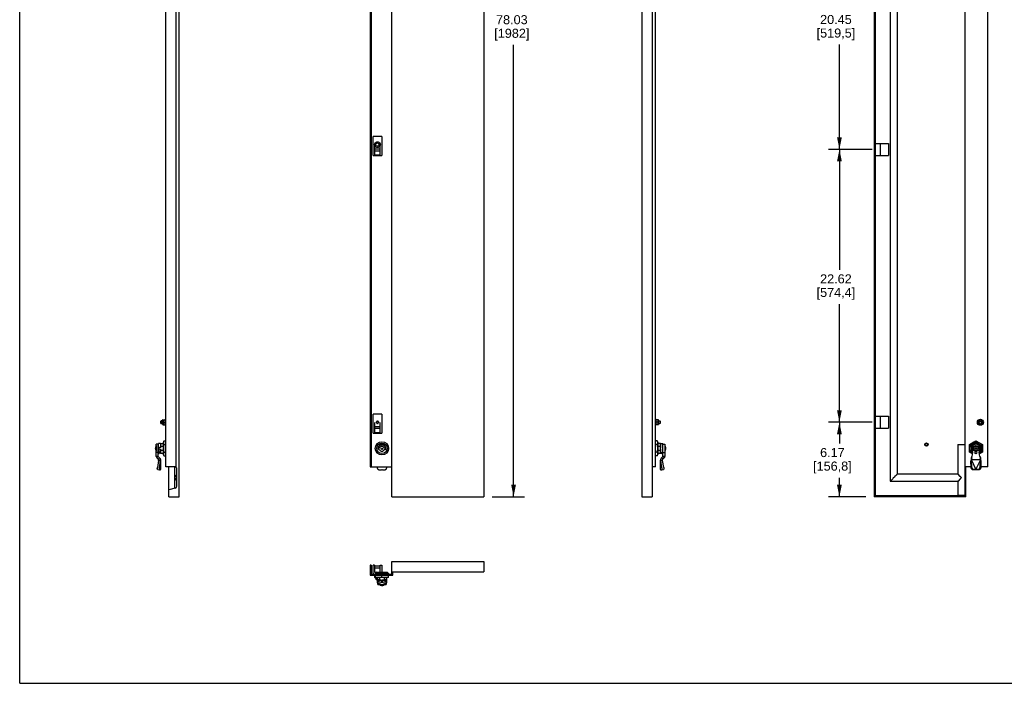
# Model space of a CAD drawing. Header units: inches. Extents: x 0 to 170, y 0 to 110.
# Tile 1 of 6: x 0 to 82, y 0 to 55. Entities that reach past the tile are written whole.
import ezdxf

# ---------------------------------------------------------------- set-up
doc = ezdxf.new("R2010")
doc.units = ezdxf.units.IN
doc.header["$LTSCALE"] = 9.35
doc.header["$MEASUREMENT"] = 0
doc.layers.get('0').update_dxf_attribs({"linetype": 'CONTINUOUS'})
doc.layers.add('INTFCLR_277786', color=7, linetype='CONTINUOUS')
doc.styles.get("Standard").update_dxf_attribs({"font": 'arial.ttf'})
doc.dimstyles.new('DIMSTYLE_1', dxfattribs={"dimtxt": 0.75, "dimasz": 1, "dimexe": 0.09, "dimexo": 0.07, "dimgap": 0.0375, "dimtad": 0, "dimtih": 1, "dimtoh": 1, "dimzin": 4, "dimdsep": 46, "dimtxsty": 'Standard', "dimblk": '_FILLED', "dimblk1": '_FILLED', "dimblk2": '_FILLED', "dimcen": 0.09, "dimadec": 3, "dimazin": 1, "dimtfac": 1, "dimtdec": 3, "dimtofl": 0, "dimtmove": 0, "dimatfit": 3, "dimldrblk": '_FILLED', "dimfxl": 0, "dimtolj": 1, "dimtzin": 4, "dimarcsym": 0})

# ---------------------------------------------------------------- blocks, each defined once
blk = doc.blocks.new('_FILLED')
at = {"color": 0, "linetype": 'ByBlock'}
blk.add_solid([(0, 0), (-1, 0.2), (-1, -0.2)], dxfattribs=at)
blk = doc.blocks.new('*D2')
at = {"color": 2, "linetype": 'Continuous'}
for p, q in [((39.165, 93.495), (41.838, 93.495)), ((40.938, 93.495), (40.938, 55.749)), ((40.938, 15.462), (40.938, 52.914)), ((39.165, 15.462), (41.838, 15.462))]:
    blk.add_line(p, q, dxfattribs=at)
for p, rotation in [((40.938, 93.495), 90), ((40.938, 15.462), 270)]:
    blk.add_blockref('_FILLED', p, dxfattribs=dict(at, rotation=rotation))
at = {"color": 2, "linetype": 'Continuous', "insert": (40.793, 55.374), "char_height": 0.75, "width": 2.91078, "attachment_point": 2, "line_spacing_factor": 0.9}
blk.add_mtext('78.03\\P[1982]', dxfattribs=at)
blk = doc.blocks.new('*D4')
at = {"color": 2, "linetype": 'Continuous'}
for p, q in [((70.656, 64.705), (67.046, 64.705)), ((67.946, 64.705), (67.946, 55.769)), ((67.946, 44.253), (67.946, 52.935)), ((70.656, 44.253), (67.046, 44.253))]:
    blk.add_line(p, q, dxfattribs=at)
for p, rotation in [((67.946, 64.705), 90), ((67.946, 44.253), 270)]:
    blk.add_blockref('_FILLED', p, dxfattribs=dict(at, rotation=rotation))
at = {"color": 2, "linetype": 'Continuous', "insert": (67.656, 55.394), "char_height": 0.75, "width": 3.20074, "attachment_point": 2, "line_spacing_factor": 0.9}
blk.add_mtext('20.45\\P[519,5]', dxfattribs=at)
blk = doc.blocks.new('*D5')
at = {"color": 2, "linetype": 'Continuous'}
for p, q in [((70.656, 21.637), (67.046, 21.637)), ((67.946, 21.637), (67.946, 19.877)), ((67.946, 15.462), (67.946, 17.043)), ((70.125, 15.462), (67.046, 15.462))]:
    blk.add_line(p, q, dxfattribs=at)
for p, rotation in [((67.946, 21.637), 90), ((67.946, 15.462), 270)]:
    blk.add_blockref('_FILLED', p, dxfattribs=dict(at, rotation=rotation))
at = {"color": 2, "linetype": 'Continuous', "insert": (67.365, 19.502), "char_height": 0.75, "width": 3.20074, "attachment_point": 2, "line_spacing_factor": 0.9}
blk.add_mtext('6.17\\P[156,8]', dxfattribs=at)
blk = doc.blocks.new('*D7')
at = {"color": 2, "linetype": 'Continuous'}
for p, q in [((70.656, 44.253), (67.046, 44.253)), ((67.946, 44.253), (67.946, 34.271)), ((67.946, 21.637), (67.946, 31.436)), ((70.656, 21.637), (67.046, 21.637))]:
    blk.add_line(p, q, dxfattribs=at)
for p, rotation in [((67.946, 44.253), 90), ((67.946, 21.637), 270)]:
    blk.add_blockref('_FILLED', p, dxfattribs=dict(at, rotation=rotation))
at = {"color": 2, "linetype": 'Continuous', "insert": (67.656, 33.896), "char_height": 0.75, "width": 3.20074, "attachment_point": 2, "line_spacing_factor": 0.9}
blk.add_mtext('22.62\\P[574,4]', dxfattribs=at)

msp = doc.modelspace()

# ---------------------------------------------------------------- linework, layer by layer
at = {"color": 7, "linetype": 'Continuous'}
for p, q in [((0, 0), (0, 110)), ((79.292, 19.906), (79.259, 19.907)), ((79.261, 19.907), (79.29, 19.905)), ((79.29, 19.905), (79.319, 19.901)), ((79.323, 19.902), (79.292, 19.906)), ((79.319, 19.901), (79.346, 19.895)), ((79.353, 19.897), (79.323, 19.902)), ((79.4, 19.879), (79.426, 19.868)), ((79.441, 19.868), (79.413, 19.879)), ((11.501, 19.324), (11.475, 19.324)), ((11.475, 19.282), (11.573, 19.281)), ((11.573, 19.439), (11.501, 19.439)), ((11.501, 19.324), (11.501, 19.439)), ((11.501, 19.282), (11.501, 19.261)), ((0, 0), (170, 0))]:
    msp.add_line(p, q, dxfattribs=at)
at = {"color": 6, "linetype": 'Continuous'}
for p, q in [((13.225, 15.462), (13.225, 93.495)), ((30.855, 15.462), (30.855, 93.495)), ((38.465, 93.495), (38.465, 15.462)), ((51.571, 93.495), (51.571, 15.462)), ((52.436, 93.495), (52.436, 15.462)), ((70.825, 93.495), (70.825, 15.462)), ((70.904, 93.416), (70.904, 15.541)), ((78.357, 15.541), (78.357, 93.416)), ((72.162, 92.207), (72.162, 16.751)), ((72.752, 17.341), (72.752, 91.617)), ((12.104, 17.94), (12.104, 91.017)), ((12.93, 91.017), (12.93, 17.94)), ((29.045, 91.017), (29.045, 17.94)), ((29.124, 91.017), (29.124, 17.94)), ((52.692, 17.94), (52.692, 91.017)), ((80.245, 17.94), (80.245, 91.017)), ((30.009, 45.314), (29.301, 45.314)), ((29.301, 43.741), (29.301, 45.314)), ((30.009, 45.314), (30.009, 43.741)), ((29.419, 44.646), (29.426, 44.701)), ((29.428, 44.581), (29.419, 44.633)), ((29.419, 44.632), (29.419, 43.773)), ((29.891, 44.272), (29.419, 44.272)), ((29.891, 44.115), (29.419, 44.115)), ((29.426, 44.701), (29.443, 44.75)), ((29.443, 44.75), (29.471, 44.794)), ((29.863, 44.534), (29.834, 44.492)), ((29.885, 44.696), (29.894, 44.632)), ((29.891, 43.773), (29.891, 44.632)), ((70.904, 44.748), (72.005, 44.748)), ((71.356, 43.757), (71.356, 44.748)), ((72.005, 44.748), (72.005, 43.757)), ((29.303, 43.743), (29.301, 43.741)), ((29.301, 43.741), (30.009, 43.741)), ((29.891, 43.773), (29.419, 43.773)), ((30.007, 43.743), (30.009, 43.741)), ((70.904, 43.757), (72.005, 43.757)), ((30.009, 22.306), (29.301, 22.306)), ((29.301, 20.733), (29.301, 22.306)), ((30.009, 22.306), (30.009, 20.733)), ((70.904, 22.133), (72.005, 22.133)), ((71.356, 21.142), (71.356, 22.133)), ((72.005, 22.133), (72.005, 21.142)), ((11.711, 21.736), (11.73, 21.755)), ((11.711, 21.539), (11.711, 21.736)), ((11.711, 21.539), (11.73, 21.519)), ((11.84, 21.755), (11.73, 21.755)), ((11.73, 21.755), (11.73, 21.519)), ((11.84, 21.519), (11.73, 21.519)), ((11.84, 21.461), (11.84, 21.814)), ((11.86, 21.834), (11.88, 21.834)), ((11.86, 21.441), (11.88, 21.441)), ((11.881, 21.835), (11.88, 21.834)), ((11.88, 21.834), (11.88, 21.834)), ((11.88, 21.834), (11.88, 21.443)), ((11.88, 21.831), (11.88, 21.834)), ((11.881, 21.751), (11.88, 21.725)), ((11.88, 21.443), (11.88, 21.441)), ((11.881, 21.439), (11.88, 21.441)), ((11.88, 21.441), (11.88, 21.441)), ((11.885, 21.777), (11.881, 21.751)), ((11.89, 21.83), (11.898, 21.828)), ((11.89, 21.649), (11.897, 21.624)), ((11.897, 21.624), (11.89, 21.601)), ((11.89, 21.458), (11.897, 21.435)), ((11.897, 21.839), (12.042, 21.839)), ((11.897, 21.624), (12.059, 21.624)), ((11.897, 21.435), (12.059, 21.435)), ((11.898, 21.828), (12.06, 21.828)), ((12.042, 21.834), (12.076, 21.894)), ((12.044, 21.761), (12.042, 21.726)), ((12.042, 21.726), (12.044, 21.692)), ((12.044, 21.562), (12.042, 21.53)), ((12.042, 21.53), (12.044, 21.498)), ((12.05, 21.795), (12.044, 21.761)), ((12.044, 21.692), (12.049, 21.658)), ((12.044, 21.498), (12.05, 21.466)), ((12.049, 21.658), (12.059, 21.624)), ((12.049, 21.429), (12.075, 21.383)), ((12.06, 21.828), (12.05, 21.795)), ((12.05, 21.466), (12.059, 21.435)), ((12.056, 21.83), (12.059, 21.839)), ((12.076, 21.641), (12.075, 21.388)), ((12.075, 21.383), (12.076, 21.424)), ((12.075, 21.383), (12.075, 21.387)), ((12.096, 21.383), (12.075, 21.383)), ((12.096, 21.894), (12.076, 21.894)), ((12.076, 21.892), (12.076, 21.894)), ((12.076, 21.842), (12.076, 21.892)), ((12.076, 21.888), (12.076, 21.641)), ((12.096, 21.894), (12.096, 21.383)), ((29.419, 21.623), (29.419, 20.764)), ((29.891, 21.264), (29.419, 21.264)), ((29.58, 21.669), (29.554, 21.654)), ((29.554, 21.62), (29.58, 21.606)), ((29.59, 21.716), (29.59, 21.686)), ((29.59, 21.589), (29.59, 21.559)), ((29.614, 21.708), (29.601, 21.699)), ((29.628, 21.715), (29.614, 21.708)), ((29.619, 21.733), (29.645, 21.718)), ((29.645, 21.557), (29.619, 21.542)), ((29.665, 21.718), (29.691, 21.733)), ((29.665, 21.557), (29.691, 21.542)), ((29.686, 21.713), (29.676, 21.716)), ((29.681, 21.56), (29.696, 21.566)), ((29.696, 21.566), (29.709, 21.576)), ((29.72, 21.686), (29.72, 21.716)), ((29.72, 21.559), (29.72, 21.589)), ((29.73, 21.669), (29.755, 21.654)), ((29.755, 21.62), (29.73, 21.606)), ((29.891, 20.764), (29.891, 21.623)), ((52.7, 21.894), (52.72, 21.894)), ((52.7, 21.383), (52.7, 21.892)), ((52.7, 21.383), (52.721, 21.383)), ((52.748, 21.845), (52.72, 21.894)), ((52.72, 21.892), (52.72, 21.894)), ((52.72, 21.842), (52.72, 21.892)), ((52.721, 21.424), (52.72, 21.842)), ((52.72, 21.427), (52.721, 21.383)), ((52.72, 21.424), (52.721, 21.383)), ((52.754, 21.44), (52.733, 21.405)), ((52.899, 21.839), (52.737, 21.839)), ((52.746, 21.808), (52.737, 21.839)), ((52.899, 21.65), (52.737, 21.65)), ((52.746, 21.616), (52.737, 21.65)), ((52.737, 21.447), (52.746, 21.481)), ((52.899, 21.447), (52.737, 21.447)), ((52.74, 21.445), (52.737, 21.435)), ((52.752, 21.777), (52.746, 21.808)), ((52.752, 21.583), (52.746, 21.616)), ((52.746, 21.481), (52.752, 21.514)), ((52.754, 21.745), (52.752, 21.777)), ((52.752, 21.713), (52.754, 21.745)), ((52.754, 21.549), (52.752, 21.583)), ((52.752, 21.514), (52.754, 21.549)), ((52.752, 21.439), (52.754, 21.44)), ((52.899, 21.435), (52.754, 21.435)), ((52.906, 21.816), (52.899, 21.839)), ((52.899, 21.65), (52.906, 21.673)), ((52.906, 21.626), (52.899, 21.65)), ((52.906, 21.446), (52.899, 21.447)), ((52.912, 21.5), (52.915, 21.527)), ((52.914, 21.439), (52.916, 21.441)), ((52.915, 21.835), (52.916, 21.834)), ((52.915, 21.527), (52.916, 21.554)), ((52.936, 21.834), (52.916, 21.834)), ((52.916, 21.831), (52.916, 21.834)), ((52.916, 21.802), (52.916, 21.834)), ((52.916, 21.834), (52.916, 21.834)), ((52.916, 21.823), (52.916, 21.441)), ((52.916, 21.443), (52.916, 21.441)), ((52.936, 21.441), (52.916, 21.441)), ((52.916, 21.441), (52.916, 21.441)), ((52.955, 21.461), (52.955, 21.814)), ((52.955, 21.755), (53.066, 21.755)), ((52.955, 21.519), (53.066, 21.519)), ((53.085, 21.736), (53.066, 21.755)), ((53.066, 21.755), (53.066, 21.519)), ((53.085, 21.539), (53.066, 21.519)), ((53.085, 21.736), (53.085, 21.539)), ((79.408, 21.65), (79.532, 21.839)), ((79.511, 21.447), (79.408, 21.65)), ((79.738, 21.435), (79.511, 21.447)), ((79.532, 21.839), (79.76, 21.828)), ((79.861, 21.624), (79.738, 21.435)), ((79.76, 21.828), (79.861, 21.624)), ((29.303, 20.734), (29.301, 20.733)), ((29.301, 20.733), (30.009, 20.733)), ((29.891, 21.106), (29.419, 21.106)), ((29.891, 20.764), (29.419, 20.764)), ((30.007, 20.734), (30.009, 20.733)), ((70.904, 21.142), (72.005, 21.142)), ((11.305, 19.702), (11.305, 19.246)), ((11.475, 19.809), (11.317, 19.809)), ((11.317, 18.806), (11.317, 19.809)), ((11.475, 19.824), (11.514, 19.864)), ((11.475, 18.806), (11.475, 19.824)), ((11.671, 19.864), (11.514, 19.864)), ((11.514, 19.584), (11.514, 19.864)), ((11.666, 19.794), (11.666, 19.75)), ((11.666, 19.75), (11.666, 19.637)), ((11.666, 19.637), (11.666, 19.595)), ((11.666, 19.595), (11.667, 19.55)), ((11.674, 19.868), (11.911, 19.868)), ((11.699, 19.629), (11.709, 19.654)), ((11.709, 19.654), (11.709, 19.868)), ((11.709, 19.654), (11.907, 19.654)), ((11.907, 18.943), (11.907, 19.973)), ((11.912, 19.884), (11.917, 19.859)), ((11.935, 19.728), (11.925, 19.676)), ((11.935, 19.807), (11.947, 19.781)), ((11.947, 19.781), (11.935, 19.728)), ((11.947, 20.087), (12.104, 20.087)), ((11.947, 19.781), (12.104, 19.781)), ((52.849, 20.087), (52.692, 20.087)), ((52.849, 19.781), (52.692, 19.781)), ((52.861, 20.061), (52.849, 20.087)), ((52.849, 19.781), (52.861, 19.807)), ((52.861, 19.728), (52.849, 19.781)), ((52.861, 19.807), (52.87, 19.832)), ((52.871, 19.676), (52.861, 19.728)), ((52.871, 19.833), (52.879, 19.859)), ((52.879, 19.624), (52.871, 19.676)), ((52.884, 19.573), (52.879, 19.624)), ((52.887, 19.909), (52.889, 19.934)), ((52.889, 20.005), (52.889, 18.975)), ((53.125, 19.868), (52.889, 19.868)), ((52.889, 19.654), (53.086, 19.654)), ((53.086, 19.868), (53.086, 19.654)), ((53.086, 19.654), (53.096, 19.629)), ((53.125, 19.864), (53.282, 19.864)), ((53.129, 19.851), (53.127, 19.863)), ((53.129, 19.571), (53.13, 19.637)), ((53.13, 19.637), (53.13, 19.697)), ((53.321, 19.824), (53.282, 19.864)), ((53.282, 19.864), (53.282, 19.101)), ((53.321, 18.806), (53.321, 19.824)), ((53.321, 19.809), (53.479, 19.809)), ((53.479, 19.809), (53.479, 18.806)), ((53.49, 19.246), (53.49, 19.702)), ((77.767, 19.799), (78.357, 19.799)), ((77.767, 19.799), (77.767, 17.34)), ((78.731, 19.781), (79.262, 20.087)), ((78.731, 19.168), (78.731, 19.781)), ((78.868, 19.654), (78.868, 19.503)), ((79.232, 19.868), (79.081, 19.868)), ((79.123, 19.879), (79.097, 19.868)), ((79.205, 19.901), (79.178, 19.895)), ((79.233, 19.905), (79.205, 19.901)), ((79.261, 19.907), (79.233, 19.905)), ((79.262, 20.087), (79.793, 19.781)), ((79.442, 19.868), (79.291, 19.868)), ((79.655, 19.654), (79.677, 19.596)), ((79.655, 19.503), (79.655, 19.654)), ((79.664, 19.564), (79.657, 19.593)), ((79.677, 19.596), (79.69, 19.535)), ((79.793, 19.781), (79.793, 19.168)), ((11.244, 19.494), (11.257, 19.494)), ((11.257, 19.455), (11.245, 19.455)), ((11.256, 19.565), (11.257, 19.564)), ((11.257, 19.384), (11.256, 19.384)), ((11.475, 19.12), (11.317, 19.12)), ((11.475, 18.806), (11.317, 18.806)), ((11.368, 18.683), (11.479, 18.794)), ((11.475, 19.584), (11.585, 19.584)), ((11.475, 19.554), (11.501, 19.554)), ((11.569, 19.219), (11.475, 19.219)), ((11.475, 19.046), (11.569, 19.046)), ((11.624, 18.65), (11.479, 18.794)), ((11.501, 19.439), (11.501, 19.554)), ((11.573, 19.358), (11.502, 19.358)), ((11.514, 19.358), (11.514, 19.281)), ((11.569, 19.219), (11.569, 19.046)), ((11.573, 19.108), (11.573, 19.584)), ((11.671, 19.085), (11.585, 19.085)), ((11.667, 19.391), (11.666, 19.339)), ((11.666, 19.339), (11.666, 19.288)), ((11.666, 19.288), (11.666, 19.163)), ((11.667, 19.55), (11.669, 19.503)), ((11.669, 19.445), (11.667, 19.391)), ((11.667, 19.094), (11.669, 19.086)), ((11.671, 19.503), (11.674, 19.528)), ((11.674, 19.42), (11.671, 19.445)), ((11.671, 19.081), (11.907, 19.081)), ((11.709, 19.294), (11.699, 19.32)), ((11.907, 19.294), (11.709, 19.294)), ((11.709, 19.081), (11.709, 19.294)), ((11.908, 19.523), (11.907, 19.474)), ((11.907, 19.474), (11.908, 19.425)), ((11.908, 19.039), (11.907, 19.014)), ((11.908, 19.425), (11.912, 19.375)), ((11.912, 19.375), (11.917, 19.324)), ((11.917, 19.324), (11.925, 19.273)), ((11.935, 18.888), (11.947, 18.861)), ((11.947, 19.168), (12.104, 19.168)), ((11.947, 18.861), (12.104, 18.861)), ((29.837, 19.498), (29.743, 19.498)), ((29.743, 19.38), (29.837, 19.38)), ((30.306, 19.498), (30.213, 19.498)), ((30.213, 19.38), (30.306, 19.38)), ((30.336, 19.389), (30.322, 19.326)), ((52.849, 19.168), (52.692, 19.168)), ((52.849, 18.861), (52.692, 18.861)), ((52.861, 19.141), (52.849, 19.168)), ((52.887, 19.523), (52.884, 19.572)), ((52.884, 19.375), (52.887, 19.425)), ((52.889, 19.474), (52.887, 19.523)), ((52.887, 19.425), (52.889, 19.474)), ((53.086, 19.294), (52.889, 19.294)), ((52.889, 19.081), (53.122, 19.081)), ((53.096, 19.32), (53.086, 19.294)), ((53.086, 19.294), (53.086, 19.081)), ((53.122, 19.528), (53.125, 19.503)), ((53.125, 19.445), (53.122, 19.42)), ((53.125, 19.445), (53.125, 19.503)), ((53.125, 19.085), (53.211, 19.085)), ((53.127, 19.503), (53.129, 19.571)), ((53.129, 19.399), (53.127, 19.446)), ((53.13, 19.354), (53.129, 19.399)), ((53.13, 19.311), (53.13, 19.354)), ((53.13, 19.199), (53.13, 19.311)), ((53.13, 19.155), (53.13, 19.199)), ((53.172, 18.65), (53.317, 18.794)), ((53.211, 19.101), (53.282, 19.101)), ((53.227, 19.046), (53.227, 19.101)), ((53.227, 19.046), (53.321, 19.046)), ((53.315, 19.135), (53.282, 19.101)), ((53.317, 18.794), (53.428, 18.683)), ((53.321, 19.12), (53.479, 19.12)), ((53.479, 18.806), (53.321, 18.806)), ((53.539, 19.564), (53.54, 19.565)), ((53.539, 19.494), (53.55, 19.494)), ((53.551, 19.455), (53.539, 19.455)), ((53.54, 19.384), (53.539, 19.384)), ((78.969, 19.03), (78.731, 19.168)), ((78.858, 19.431), (78.867, 19.397)), ((78.868, 19.445), (78.868, 19.294)), ((78.888, 18.692), (78.916, 18.794)), ((78.986, 19.12), (78.926, 18.806)), ((78.933, 19.414), (78.986, 19.12)), ((79.171, 19.494), (79.234, 19.494)), ((79.234, 19.455), (79.171, 19.455)), ((79.214, 19.455), (79.214, 19.494)), ((79.238, 19.219), (79.285, 19.219)), ((79.285, 19.046), (79.238, 19.046)), ((79.242, 19.564), (79.242, 19.502)), ((79.242, 19.521), (79.281, 19.521)), ((79.281, 19.494), (79.242, 19.494)), ((79.242, 19.494), (79.281, 19.455)), ((79.242, 19.455), (79.242, 19.494)), ((79.242, 19.455), (79.281, 19.494)), ((79.242, 19.474), (79.281, 19.474)), ((79.242, 19.455), (79.281, 19.455)), ((79.242, 19.447), (79.242, 19.384)), ((79.242, 19.427), (79.281, 19.427)), ((79.262, 19.455), (79.262, 19.494)), ((79.281, 19.502), (79.281, 19.564)), ((79.281, 19.494), (79.281, 19.455)), ((79.281, 19.384), (79.281, 19.447)), ((79.289, 19.494), (79.352, 19.494)), ((79.352, 19.455), (79.289, 19.455)), ((79.309, 19.455), (79.309, 19.494)), ((79.352, 19.485), (79.352, 19.494)), ((79.537, 19.12), (79.59, 19.414)), ((79.597, 18.806), (79.537, 19.12)), ((79.793, 19.168), (79.554, 19.03)), ((79.577, 19.584), (79.635, 19.584)), ((79.597, 18.806), (79.601, 18.761)), ((79.607, 18.794), (79.635, 18.692)), ((79.655, 19.294), (79.655, 19.445)), ((79.676, 19.351), (79.655, 19.294)), ((79.657, 19.387), (79.663, 19.415)), ((79.663, 19.415), (79.669, 19.452)), ((79.669, 19.527), (79.664, 19.564)), ((79.67, 19.489), (79.669, 19.527)), ((79.669, 19.452), (79.67, 19.489)), ((79.689, 19.412), (79.676, 19.351)), ((79.694, 19.473), (79.689, 19.412)), ((79.69, 19.535), (79.694, 19.473)), ((11.513, 18.539), (11.368, 18.683)), ((11.513, 18.461), (11.413, 17.888)), ((11.582, 18.692), (11.47, 18.581)), ((11.513, 18.461), (11.513, 18.539)), ((11.67, 18.5), (11.513, 18.5)), ((11.513, 18.461), (11.657, 18.434)), ((11.657, 18.434), (11.557, 17.861)), ((11.661, 18.445), (11.657, 18.434)), ((11.67, 18.539), (11.67, 18.5)), ((11.67, 18.434), (11.67, 17.713)), ((53.126, 18.539), (53.126, 18.5)), ((53.126, 18.5), (53.283, 18.5)), ((53.126, 17.713), (53.126, 18.434)), ((53.139, 18.434), (53.283, 18.461)), ((53.238, 17.861), (53.139, 18.434)), ((53.214, 18.692), (53.325, 18.581)), ((53.283, 18.539), (53.428, 18.683)), ((53.283, 18.461), (53.283, 18.539)), ((53.383, 17.888), (53.283, 18.461)), ((78.85, 18.434), (78.906, 18.461)), ((78.868, 17.861), (78.85, 18.434)), ((78.868, 18.467), (78.881, 18.489)), ((78.888, 18.5), (78.888, 18.692)), ((78.916, 18.683), (78.888, 18.581)), ((78.888, 18.539), (79.635, 18.539)), ((78.888, 18.5), (79.262, 17.713)), ((78.925, 17.888), (78.906, 18.461)), ((79.262, 17.713), (79.635, 18.5)), ((79.617, 18.461), (79.598, 17.888)), ((79.601, 18.761), (79.604, 18.719)), ((79.604, 18.719), (79.606, 18.7)), ((79.606, 18.7), (79.607, 18.683)), ((79.635, 18.581), (79.607, 18.683)), ((79.617, 18.461), (79.673, 18.434)), ((79.635, 18.692), (79.635, 18.5)), ((79.673, 18.434), (79.655, 17.861)), ((79.667, 18.445), (79.673, 18.434)), ((11.443, 17.728), (11.587, 17.701)), ((11.576, 17.706), (11.587, 17.701)), ((11.587, 17.701), (11.657, 17.695)), ((11.657, 17.695), (11.661, 17.698)), ((11.661, 17.698), (11.664, 17.701)), ((11.664, 17.701), (11.667, 17.704)), ((11.667, 17.704), (11.668, 17.707)), ((11.668, 17.707), (11.669, 17.71)), ((11.67, 17.713), (11.669, 17.71)), ((12.93, 17.94), (12.104, 17.94)), ((12.359, 15.462), (12.359, 17.94)), ((12.87, 16.177), (12.87, 17.94)), ((13.026, 16.348), (13.026, 17.763)), ((29.045, 17.94), (30.855, 17.94)), ((29.633, 17.94), (29.636, 17.861)), ((29.636, 17.861), (29.64, 17.83)), ((29.682, 17.75), (29.705, 17.73)), ((29.787, 17.701), (29.968, 17.695)), ((29.968, 17.695), (29.987, 17.701)), ((29.987, 17.701), (30.029, 17.713)), ((30.029, 17.713), (30.06, 17.704)), ((30.06, 17.704), (30.08, 17.698)), ((30.08, 17.698), (30.089, 17.695)), ((30.089, 17.695), (30.27, 17.701)), ((30.352, 17.73), (30.375, 17.75)), ((30.422, 17.861), (30.424, 17.94)), ((52.692, 17.94), (52.436, 17.94)), ((53.126, 17.71), (53.126, 17.713)), ((53.139, 17.695), (53.209, 17.701)), ((53.209, 17.701), (53.353, 17.728)), ((53.243, 17.83), (53.238, 17.861)), ((72.551, 17.139), (72.506, 17.094)), ((72.747, 17.335), (72.716, 17.305)), ((72.752, 17.341), (72.747, 17.335)), ((77.767, 17.34), (72.752, 17.341)), ((77.957, 17.149), (77.78, 17.328)), ((78.866, 17.94), (78.357, 17.94)), ((78.436, 15.462), (78.436, 17.94)), ((78.938, 17.73), (78.915, 17.75)), ((78.925, 17.888), (78.929, 17.857)), ((78.929, 17.857), (78.938, 17.828)), ((79.02, 17.742), (79.047, 17.733)), ((79.201, 17.695), (79.02, 17.701)), ((79.047, 17.733), (79.077, 17.728)), ((79.257, 17.722), (79.077, 17.728)), ((79.257, 17.722), (79.201, 17.695)), ((79.22, 17.701), (79.201, 17.695)), ((79.251, 17.71), (79.22, 17.701)), ((79.446, 17.728), (79.266, 17.722)), ((79.322, 17.695), (79.266, 17.722)), ((79.503, 17.701), (79.322, 17.695)), ((79.608, 17.75), (79.585, 17.73)), ((79.594, 17.857), (79.598, 17.888)), ((79.655, 17.861), (79.65, 17.83)), ((80.245, 17.94), (79.657, 17.94)), ((72.168, 16.756), (72.162, 16.751)), ((72.162, 16.751), (77.767, 16.751)), ((72.198, 16.786), (72.168, 16.756)), ((72.251, 16.839), (72.198, 16.786)), ((72.364, 16.952), (72.251, 16.839)), ((77.767, 16.751), (77.767, 15.561)), ((77.983, 16.968), (77.955, 16.94)), ((78, 16.986), (77.983, 16.968)), ((12.894, 16.177), (12.359, 16.034)), ((78.357, 15.541), (70.904, 15.541)), ((78.357, 15.561), (77.767, 15.561)), ((78.436, 16.034), (78.357, 16.034)), ((12.359, 15.462), (13.225, 15.462)), ((30.855, 15.462), (38.465, 15.462)), ((51.571, 15.462), (52.436, 15.462)), ((78.436, 15.462), (70.825, 15.462)), ((29.045, 9.799), (29.045, 8.973)), ((29.124, 9.799), (29.045, 9.799)), ((29.124, 9.799), (29.124, 9.051)), ((29.301, 9.13), (29.301, 9.799)), ((29.419, 9.799), (29.301, 9.799)), ((29.419, 9.799), (29.419, 9.209)), ((29.891, 9.209), (29.891, 9.799)), ((29.891, 9.799), (30.009, 9.799)), ((30.009, 9.799), (30.009, 9.208)), ((30.855, 9.051), (30.855, 10.094)), ((30.855, 10.094), (38.465, 10.094)), ((38.465, 10.094), (38.465, 9.228)), ((29.124, 9.051), (30.855, 9.051)), ((29.891, 9.7), (29.419, 9.7)), ((29.891, 9.543), (29.419, 9.543)), ((29.419, 9.209), (30.461, 9.209)), ((29.596, 9.209), (29.478, 9.091)), ((29.478, 9.091), (29.478, 9.051)), ((29.478, 9.091), (30.579, 9.091)), ((30.461, 9.209), (30.579, 9.091)), ((30.579, 9.091), (30.579, 9.051)), ((30.855, 9.228), (38.465, 9.228)), ((30.933, 8.973), (30.933, 9.228)), ((29.045, 8.973), (30.933, 8.973)), ((29.399, 8.965), (29.399, 8.945)), ((29.399, 8.965), (29.498, 8.965)), ((29.435, 8.924), (29.399, 8.945)), ((29.404, 8.945), (29.399, 8.945)), ((29.475, 8.945), (29.404, 8.945)), ((29.429, 8.766), (29.429, 8.928)), ((29.435, 8.924), (29.429, 8.928)), ((29.435, 8.762), (29.429, 8.766)), ((29.458, 8.729), (29.458, 8.749)), ((29.635, 8.749), (29.459, 8.749)), ((29.475, 8.75), (29.49, 8.749)), ((29.479, 8.709), (29.638, 8.709)), ((29.49, 8.749), (29.506, 8.75)), ((29.498, 8.776), (29.498, 8.973)), ((30.56, 8.776), (29.498, 8.776)), ((29.506, 8.75), (29.522, 8.753)), ((29.522, 8.753), (29.537, 8.759)), ((29.537, 8.759), (29.552, 8.766)), ((29.537, 8.709), (29.537, 8.599)), ((29.557, 8.579), (29.537, 8.599)), ((29.635, 8.599), (29.537, 8.599)), ((29.552, 8.766), (29.552, 8.776)), ((29.848, 8.578), (29.557, 8.579)), ((29.606, 8.754), (29.633, 8.75)), ((29.623, 8.53), (29.617, 8.526)), ((29.617, 8.526), (29.635, 8.428)), ((29.635, 8.776), (29.635, 8.543)), ((29.636, 8.426), (29.692, 8.282)), ((29.639, 8.417), (29.639, 8.383)), ((29.643, 8.383), (29.639, 8.383)), ((29.655, 8.539), (29.968, 8.539)), ((29.655, 8.339), (29.655, 8.348)), ((29.655, 8.339), (29.683, 8.237)), ((29.677, 8.78), (29.72, 8.777)), ((29.693, 8.186), (30.364, 8.186)), ((29.72, 8.777), (29.763, 8.776)), ((29.758, 8.445), (29.787, 8.456)), ((29.763, 8.776), (29.806, 8.777)), ((29.787, 8.456), (29.968, 8.526)), ((30.257, 8.174), (29.8, 8.174)), ((29.806, 8.777), (29.849, 8.78)), ((29.844, 8.312), (30.024, 8.381)), ((29.848, 8.578), (29.848, 8.776)), ((29.874, 8.568), (29.848, 8.578)), ((29.849, 8.78), (29.893, 8.786)), ((29.968, 8.526), (30.024, 8.381)), ((29.983, 8.804), (30.029, 8.815)), ((30.024, 8.381), (30.033, 8.381)), ((30.029, 8.815), (30.029, 8.973)), ((30.029, 8.815), (30.074, 8.804)), ((30.029, 8.381), (30.029, 8.539)), ((30.033, 8.381), (30.089, 8.526)), ((30.033, 8.381), (30.213, 8.312)), ((30.074, 8.804), (30.12, 8.794)), ((30.089, 8.539), (30.402, 8.539)), ((30.089, 8.526), (30.27, 8.456)), ((30.12, 8.794), (30.164, 8.786)), ((30.164, 8.786), (30.208, 8.78)), ((30.209, 8.578), (30.183, 8.568)), ((30.208, 8.78), (30.251, 8.777)), ((30.209, 8.776), (30.209, 8.578)), ((30.422, 8.578), (30.209, 8.578)), ((30.251, 8.777), (30.294, 8.776)), ((30.365, 8.282), (30.422, 8.426)), ((30.371, 8.209), (30.369, 8.199)), ((30.374, 8.237), (30.402, 8.339)), ((30.402, 8.348), (30.402, 8.339)), ((30.414, 8.383), (30.418, 8.383)), ((30.418, 8.422), (30.422, 8.426)), ((30.418, 8.417), (30.418, 8.383)), ((30.422, 8.54), (30.422, 8.776)), ((30.422, 8.426), (30.44, 8.526)), ((30.56, 8.776), (30.56, 8.973)), ((29.938, 8.125), (29.938, 8.125)), ((30.009, 8.125), (30.009, 8.114)), ((30.048, 8.113), (30.048, 8.125)), ((30.119, 8.125), (30.119, 8.125))]:
    msp.add_line(p, q, dxfattribs=at)
for points in [[(29.476, 44.492), (29.447, 44.534), (29.428, 44.581)], [(29.471, 44.794), (29.508, 44.831), (29.552, 44.858), (29.602, 44.876), (29.654, 44.882), (29.706, 44.876), (29.756, 44.859), (29.8, 44.832), (29.838, 44.796)], [(29.834, 44.492), (29.798, 44.458), (29.755, 44.432), (29.707, 44.416), (29.657, 44.41), (29.606, 44.415), (29.558, 44.431), (29.514, 44.457), (29.476, 44.492)], [(29.838, 44.796), (29.867, 44.75), (29.885, 44.696)], [(29.891, 44.632), (29.881, 44.58), (29.863, 44.534)], [(11.88, 21.834), (11.881, 21.832), (11.885, 21.831), (11.89, 21.83)], [(11.88, 21.725), (11.881, 21.7), (11.884, 21.674), (11.89, 21.649)], [(11.89, 21.601), (11.884, 21.577), (11.881, 21.554), (11.88, 21.53)], [(11.88, 21.53), (11.881, 21.506), (11.884, 21.482), (11.89, 21.458)], [(11.897, 21.839), (11.89, 21.838), (11.884, 21.837), (11.881, 21.835)], [(11.898, 21.828), (11.89, 21.803), (11.885, 21.777)], [(12.059, 21.839), (12.049, 21.837), (12.044, 21.836)], [(12.059, 21.624), (12.049, 21.593), (12.044, 21.562)], [(12.076, 21.894), (12.076, 21.894), (12.076, 21.888)], [(29.573, 21.637), (29.574, 21.629), (29.575, 21.621), (29.577, 21.613)], [(29.713, 21.695), (29.705, 21.702), (29.696, 21.708), (29.686, 21.713)], [(29.737, 21.637), (29.736, 21.646), (29.735, 21.654), (29.733, 21.662)], [(52.72, 21.894), (52.72, 21.894), (52.72, 21.888), (52.72, 21.852)], [(52.737, 21.65), (52.746, 21.681), (52.752, 21.713)], [(52.737, 21.435), (52.746, 21.437), (52.752, 21.439)], [(52.899, 21.447), (52.906, 21.474), (52.912, 21.5)], [(52.899, 21.435), (52.906, 21.436), (52.911, 21.438), (52.914, 21.439)], [(52.916, 21.745), (52.915, 21.769), (52.911, 21.792), (52.906, 21.816)], [(52.906, 21.673), (52.911, 21.697), (52.915, 21.721), (52.916, 21.745)], [(52.916, 21.554), (52.914, 21.578), (52.911, 21.602), (52.906, 21.626)], [(52.916, 21.441), (52.915, 21.442), (52.912, 21.444), (52.906, 21.446)], [(11.669, 19.863), (11.667, 19.851), (11.666, 19.828), (11.666, 19.794)], [(11.674, 19.528), (11.678, 19.553), (11.684, 19.578), (11.691, 19.603), (11.699, 19.629)], [(11.947, 20.087), (11.935, 20.061), (11.925, 20.035), (11.917, 20.009), (11.912, 19.984), (11.908, 19.959), (11.907, 19.934)], [(11.907, 19.934), (11.908, 19.909), (11.912, 19.884)], [(11.925, 19.676), (11.917, 19.624), (11.912, 19.573), (11.908, 19.523)], [(11.917, 19.859), (11.925, 19.833), (11.935, 19.807)], [(52.884, 19.984), (52.879, 20.009), (52.871, 20.035), (52.861, 20.061)], [(52.879, 19.859), (52.884, 19.884), (52.887, 19.909)], [(52.889, 19.934), (52.887, 19.959), (52.884, 19.984)], [(53.096, 19.629), (53.105, 19.603), (53.112, 19.578)], [(53.13, 19.794), (53.13, 19.828), (53.129, 19.851)], [(53.13, 19.697), (53.13, 19.75), (53.13, 19.794)], [(79.178, 19.895), (79.15, 19.888), (79.123, 19.879)], [(11.244, 19.494), (11.244, 19.494), (11.244, 19.495), (11.244, 19.496), (11.244, 19.498), (11.244, 19.5), (11.244, 19.502)], [(11.244, 19.447), (11.244, 19.449), (11.244, 19.451), (11.244, 19.452), (11.244, 19.453), (11.244, 19.454), (11.244, 19.455)], [(11.256, 19.474), (11.256, 19.477), (11.256, 19.481), (11.256, 19.484), (11.256, 19.487), (11.256, 19.491), (11.257, 19.494)], [(11.257, 19.455), (11.256, 19.458), (11.256, 19.461), (11.256, 19.464), (11.256, 19.468), (11.256, 19.471), (11.256, 19.474)], [(11.666, 19.163), (11.666, 19.133), (11.666, 19.11), (11.667, 19.094)], [(11.684, 19.37), (11.678, 19.395), (11.674, 19.42)], [(11.699, 19.32), (11.691, 19.345), (11.684, 19.37)], [(11.907, 19.014), (11.908, 18.99), (11.912, 18.965)], [(11.917, 19.089), (11.912, 19.064), (11.908, 19.039)], [(11.912, 18.965), (11.917, 18.939), (11.925, 18.914), (11.935, 18.888)], [(11.947, 19.168), (11.935, 19.141), (11.925, 19.115), (11.917, 19.089)], [(11.925, 19.273), (11.935, 19.221), (11.947, 19.168)], [(29.71, 19.401), (29.709, 19.412), (29.708, 19.421), (29.708, 19.429), (29.708, 19.436)], [(52.849, 19.168), (52.861, 19.221), (52.871, 19.273)], [(52.849, 18.861), (52.861, 18.888), (52.871, 18.914), (52.879, 18.939), (52.884, 18.965), (52.887, 18.99), (52.889, 19.014)], [(52.879, 19.089), (52.871, 19.115), (52.861, 19.141)], [(52.871, 19.273), (52.879, 19.324), (52.884, 19.375)], [(52.889, 19.014), (52.887, 19.039), (52.884, 19.064), (52.879, 19.089)], [(53.122, 19.42), (53.118, 19.395), (53.112, 19.37), (53.105, 19.345), (53.096, 19.32)], [(53.112, 19.578), (53.118, 19.553), (53.122, 19.528)], [(53.127, 19.086), (53.129, 19.097), (53.13, 19.12), (53.13, 19.155)], [(53.223, 19.113), (53.222, 19.11), (53.221, 19.107), (53.219, 19.104), (53.217, 19.102), (53.214, 19.101), (53.211, 19.101)], [(53.539, 19.494), (53.54, 19.487), (53.54, 19.481), (53.54, 19.474), (53.54, 19.468)], [(53.54, 19.468), (53.54, 19.461), (53.539, 19.455)], [(53.551, 19.502), (53.552, 19.5), (53.552, 19.498), (53.552, 19.496), (53.552, 19.495), (53.552, 19.494), (53.551, 19.494)], [(53.551, 19.455), (53.552, 19.454), (53.552, 19.453), (53.552, 19.452), (53.552, 19.451), (53.552, 19.449), (53.551, 19.447)], [(78.86, 19.568), (78.855, 19.534), (78.853, 19.499)], [(78.853, 19.499), (78.854, 19.465), (78.858, 19.431)], [(78.916, 18.683), (78.917, 18.7), (78.919, 18.719), (78.921, 18.739), (78.926, 18.806)], [(79.171, 19.494), (79.171, 19.487), (79.171, 19.481)], [(79.171, 19.481), (79.171, 19.474), (79.171, 19.468)], [(79.171, 19.468), (79.171, 19.461), (79.171, 19.455)], [(79.242, 19.564), (79.248, 19.565), (79.255, 19.565)], [(79.262, 19.384), (79.258, 19.384), (79.255, 19.384), (79.252, 19.384), (79.248, 19.384), (79.245, 19.384), (79.242, 19.384)], [(79.255, 19.565), (79.262, 19.565), (79.268, 19.565), (79.275, 19.565), (79.281, 19.564)], [(79.271, 19.384), (79.268, 19.384), (79.265, 19.384), (79.262, 19.384)], [(79.281, 19.384), (79.278, 19.384), (79.275, 19.384), (79.271, 19.384)], [(79.352, 19.474), (79.352, 19.477), (79.352, 19.481), (79.352, 19.484), (79.352, 19.485)], [(79.352, 19.455), (79.352, 19.458), (79.352, 19.461), (79.352, 19.464), (79.352, 19.468), (79.352, 19.471), (79.352, 19.474)], [(11.667, 18.467), (11.664, 18.456), (11.661, 18.445)], [(11.67, 18.5), (11.669, 18.489), (11.668, 18.478), (11.667, 18.467)], [(53.139, 18.434), (53.135, 18.445), (53.132, 18.456), (53.129, 18.467), (53.127, 18.478), (53.126, 18.489), (53.126, 18.5)], [(78.85, 18.434), (78.856, 18.445), (78.862, 18.456), (78.868, 18.467)], [(79.635, 18.5), (79.648, 18.478), (79.655, 18.467)], [(79.655, 18.467), (79.661, 18.456), (79.667, 18.445)], [(11.443, 17.728), (11.432, 17.733), (11.423, 17.742), (11.416, 17.757), (11.411, 17.777), (11.408, 17.801), (11.407, 17.828), (11.409, 17.857), (11.413, 17.888)], [(11.557, 17.861), (11.553, 17.83), (11.551, 17.801), (11.552, 17.774), (11.555, 17.75), (11.56, 17.73), (11.567, 17.715), (11.576, 17.706)], [(29.64, 17.83), (29.649, 17.801), (29.663, 17.774), (29.682, 17.75)], [(29.705, 17.73), (29.73, 17.715), (29.758, 17.706), (29.787, 17.701)], [(30.27, 17.701), (30.3, 17.706), (30.327, 17.715), (30.352, 17.73)], [(30.375, 17.75), (30.394, 17.774), (30.408, 17.801), (30.418, 17.83), (30.422, 17.861)], [(53.126, 17.71), (53.127, 17.707), (53.129, 17.704), (53.132, 17.701), (53.135, 17.698), (53.139, 17.695)], [(53.209, 17.701), (53.22, 17.706), (53.229, 17.715), (53.236, 17.73), (53.241, 17.75), (53.244, 17.774), (53.244, 17.801), (53.243, 17.83)], [(53.383, 17.888), (53.387, 17.857), (53.389, 17.828), (53.388, 17.801), (53.385, 17.777), (53.38, 17.757), (53.373, 17.742), (53.364, 17.733), (53.353, 17.728)], [(72.716, 17.305), (72.664, 17.252), (72.551, 17.139)], [(77.78, 17.328), (77.772, 17.336), (77.767, 17.34)], [(78.027, 17.076), (78.009, 17.096), (77.999, 17.106), (77.989, 17.116), (77.979, 17.127), (77.957, 17.149)], [(78.915, 17.75), (78.896, 17.774), (78.882, 17.801), (78.873, 17.83), (78.868, 17.861)], [(78.938, 17.828), (78.953, 17.801), (78.972, 17.777), (78.994, 17.757), (79.02, 17.742)], [(79.02, 17.701), (78.991, 17.706), (78.963, 17.715), (78.938, 17.73)], [(79.446, 17.728), (79.476, 17.733), (79.503, 17.742)], [(79.503, 17.742), (79.529, 17.757), (79.551, 17.777)], [(79.585, 17.73), (79.56, 17.715), (79.532, 17.706), (79.503, 17.701)], [(79.551, 17.777), (79.57, 17.801), (79.585, 17.828), (79.594, 17.857)], [(79.65, 17.83), (79.641, 17.801), (79.627, 17.774), (79.608, 17.75)], [(72.506, 17.094), (72.409, 16.998), (72.364, 16.952)], [(77.955, 16.94), (77.778, 16.762), (77.771, 16.755), (77.767, 16.751)], [(78.044, 17.046), (78.041, 17.036), (78.037, 17.028), (78.031, 17.02), (78.024, 17.012), (78.016, 17.003), (78.008, 16.995), (78, 16.986)], [(78.044, 17.046), (78.04, 17.056), (78.034, 17.067), (78.027, 17.076)], [(29.399, 8.945), (29.403, 8.945), (29.417, 8.945), (29.498, 8.944)], [(29.429, 8.928), (29.449, 8.918), (29.47, 8.913)], [(29.429, 8.766), (29.444, 8.759), (29.459, 8.753), (29.475, 8.75)], [(29.47, 8.913), (29.49, 8.911), (29.498, 8.911)], [(29.498, 8.815), (29.543, 8.804), (29.589, 8.794), (29.633, 8.786), (29.677, 8.78)], [(29.552, 8.766), (29.579, 8.759), (29.606, 8.754)], [(29.655, 8.539), (29.648, 8.538), (29.642, 8.537), (29.635, 8.535), (29.629, 8.533), (29.623, 8.53)], [(29.636, 8.426), (29.64, 8.422), (29.649, 8.42), (29.663, 8.421), (29.682, 8.424), (29.705, 8.429), (29.73, 8.436), (29.758, 8.445)], [(29.693, 8.186), (29.691, 8.188), (29.689, 8.192), (29.688, 8.199), (29.686, 8.209), (29.684, 8.222), (29.683, 8.237)], [(29.844, 8.312), (29.814, 8.301), (29.787, 8.292), (29.761, 8.285), (29.739, 8.279), (29.72, 8.277), (29.706, 8.276), (29.696, 8.278), (29.692, 8.282)], [(29.925, 8.552), (29.899, 8.56), (29.874, 8.568)], [(29.893, 8.786), (29.938, 8.794), (29.983, 8.804)], [(29.975, 8.543), (29.95, 8.547), (29.925, 8.552)], [(29.968, 8.526), (29.977, 8.53), (29.987, 8.533), (29.998, 8.535), (30.008, 8.537), (30.018, 8.538), (30.029, 8.539)], [(30.029, 8.539), (30.039, 8.538), (30.049, 8.537), (30.06, 8.535), (30.07, 8.533), (30.08, 8.53), (30.089, 8.526)], [(30.133, 8.552), (30.107, 8.547), (30.082, 8.543), (30.058, 8.54)], [(30.183, 8.568), (30.158, 8.56), (30.133, 8.552)], [(30.365, 8.282), (30.361, 8.278), (30.352, 8.276), (30.337, 8.277), (30.318, 8.279), (30.296, 8.285), (30.27, 8.292), (30.243, 8.301), (30.213, 8.312)], [(30.27, 8.456), (30.3, 8.445), (30.327, 8.436), (30.352, 8.429), (30.375, 8.424), (30.394, 8.421), (30.408, 8.42), (30.418, 8.422)], [(30.294, 8.776), (30.337, 8.777), (30.38, 8.78)], [(30.369, 8.199), (30.368, 8.192), (30.366, 8.188), (30.364, 8.186)], [(30.374, 8.237), (30.373, 8.222), (30.371, 8.209)], [(30.38, 8.78), (30.424, 8.786), (30.468, 8.794)], [(30.44, 8.526), (30.434, 8.53), (30.428, 8.533), (30.422, 8.535), (30.415, 8.537), (30.409, 8.538), (30.402, 8.539)], [(30.468, 8.794), (30.514, 8.804), (30.56, 8.815)], [(30.009, 8.113), (30.009, 8.113), (30.008, 8.113), (30.007, 8.113), (30.005, 8.113), (30.003, 8.113), (30.001, 8.113)], [(30.009, 8.125), (30.012, 8.125), (30.015, 8.125), (30.019, 8.125), (30.022, 8.125), (30.025, 8.125), (30.029, 8.125)], [(30.029, 8.125), (30.032, 8.125), (30.035, 8.125), (30.038, 8.125), (30.042, 8.125), (30.045, 8.125), (30.048, 8.125)], [(30.056, 8.113), (30.054, 8.113), (30.052, 8.113), (30.051, 8.113), (30.049, 8.113), (30.049, 8.113), (30.048, 8.113)]]:
    msp.add_lwpolyline(points, dxfattribs=at)
at = {"color": 7, "linetype": 'Continuous'}
for points in [[(79.346, 19.895), (79.374, 19.888), (79.4, 19.879)], [(79.413, 19.879), (79.383, 19.889), (79.353, 19.897)]]:
    msp.add_lwpolyline(points, dxfattribs=at)
at = {"color": 6, "linetype": 'Continuous'}
for centre, radius in [((29.655, 44.646), 0.138), ((79.636, 21.638), 0.256), ((79.635, 21.637), 0.197), ((79.635, 21.637), 0.118), ((79.635, 21.637), 0.0983), ((30.029, 19.474), 0.551), ((30.029, 19.474), 0.433), ((75.151, 19.789), 0.138), ((75.151, 19.789), 0.118), ((75.151, 19.789), 0.0983), ((79.262, 19.474), 0.235), ((79.262, 19.474), 0.187), ((30.025, 19.439), 0.0591)]:
    msp.add_circle(centre, radius, dxfattribs=at)
for centre, radius, start, end in [((29.655, 44.646), 0.236, 180, 183.48039), ((11.86, 21.814), 0.0197, 90, 180), ((11.86, 21.46), 0.0197, 180, 270), ((29.564, 21.637), 0.0197, 120, 240), ((29.655, 21.637), 0.0818, 162.84365, 180), ((29.57, 21.686), 0.0197, 300, 360), ((29.57, 21.589), 0.0197, 0, 60), ((29.609, 21.716), 0.0197, 60, 180), ((29.609, 21.559), 0.0197, 180, 300), ((29.655, 21.637), 0.0818, 224.67842, 254.65347), ((29.655, 21.735), 0.0197, 240, 300), ((29.655, 21.54), 0.0197, 60, 120), ((29.7, 21.716), 0.0197, 0, 120), ((29.7, 21.559), 0.0197, 240, 360), ((29.74, 21.686), 0.0197, 180, 240), ((29.74, 21.589), 0.0197, 120, 180), ((29.655, 21.637), 0.0818, 342.84365, 360), ((29.746, 21.637), 0.0197, 300, 60), ((52.936, 21.814), 0.0197, 0, 90), ((52.936, 21.46), 0.0197, 270, 360), ((11.551, 19.474), 0.309, 142.76862, 161.38423), ((30.025, 19.439), 0.315, 350.89616, 180.64935), ((30.029, 19.474), 0.317, 347.82107, 179.57491), ((30.029, 19.474), 0.299, 33.69721, 134.9201), ((30.025, 19.439), 0.197, 17.4576, 162.5424), ((53.245, 19.474), 0.309, 18.61577, 37.23138), ((79.262, 19.474), 0.531, 303.566, 236.434), ((79.262, 19.474), 0.433, 114.61998, 155.38002), ((79.262, 19.474), 0.389, 319.11813, 220.92429), ((79.262, 19.474), 0.35, 18.33707, 207.57002), ((79.262, 19.474), 0.334, 349.67298, 190.32702), ((79.262, 19.474), 0.401, 85.47618, 95.51204), ((79.262, 19.474), 0.433, 24.61998, 65.38004), ((11.551, 19.474), 0.308, 162.9929, 174.8741), ((11.551, 19.474), 0.308, 185.1259, 197.0071), ((11.551, 19.474), 0.309, 198.61577, 217.23138), ((11.49, 18.806), 0.173, 180, 225), ((11.49, 18.806), 0.0157, 180, 225), ((30.025, 19.439), 0.287, 168.14041, 191.85959), ((30.025, 19.439), 0.197, 197.4576, 342.5424), ((30.025, 19.439), 0.287, 348.14243, 11.85757), ((53.306, 18.806), 0.0157, 315, 360), ((53.306, 18.806), 0.173, 315, 360), ((53.245, 19.474), 0.309, 322.76862, 341.38423), ((53.245, 19.474), 0.308, 5.1259, 17.0071), ((53.245, 19.474), 0.308, 342.9929, 354.8741), ((79.262, 19.474), 0.401, 174.06572, 185.93806), ((79.262, 19.474), 0.433, 204.61998, 225), ((79.238, 19.132), 0.0865, 90, 270), ((79.262, 19.474), 0.0688, 172.48153, 196.67423), ((79.234, 19.502), 0.00787, 270, 360), ((79.234, 19.447), 0.00787, 0, 90), ((79.262, 19.474), 0.0688, 82.40681, 105.1529), ((79.262, 19.474), 0.0688, 262.40681, 285.1529), ((79.289, 19.502), 0.00787, 180, 270), ((79.289, 19.447), 0.00787, 90, 180), ((79.285, 19.132), 0.0865, 270, 90), ((79.262, 19.474), 0.0688, 352.48153, 16.67423), ((79.262, 19.474), 0.433, 310.38059, 335.38002), ((79.262, 19.474), 0.401, 359.99663, 5.64024), ((11.513, 18.539), 0.157, 0, 45), ((53.283, 18.539), 0.157, 135, 180), ((12.849, 17.763), 0.177, 0, 90), ((13.166, 17.046), 0.296, 118.47499, 241.47611), ((12.849, 16.348), 0.177, 284.99998, 360), ((29.38, 9.13), 0.0787, 180, 270), ((29.478, 8.729), 0.0197, 180, 270), ((29.8, 8.182), 0.00787, 150, 270.00004), ((30.029, 8.42), 0.309, 232.76862, 251.38431), ((30.029, 8.42), 0.309, 288.61569, 307.23138), ((30.257, 8.182), 0.00787, 269.99996, 30), ((30.029, 8.42), 0.308, 252.9929, 264.8741), ((30.029, 8.42), 0.308, 275.1259, 287.0071)]:
    msp.add_arc(centre, radius, start, end, dxfattribs=at)
at = {"layer": 'INTFCLR_277786', "color": 7, "linetype": 'Continuous'}
for p, q in [((79.335, 19.898), (79.337, 19.897)), ((79.339, 19.897), (79.341, 19.897)), ((79.342, 19.896), (79.344, 19.896)), ((79.364, 19.891), (79.366, 19.89)), ((79.367, 19.89), (79.369, 19.889)), ((79.37, 19.889), (79.372, 19.888))]:
    msp.add_line(p, q, dxfattribs=at)
for points in [[(79.262, 19.907), (79.265, 19.907), (79.268, 19.906), (79.271, 19.906), (79.273, 19.906), (79.276, 19.906), (79.279, 19.906), (79.282, 19.905), (79.285, 19.905), (79.288, 19.905), (79.291, 19.905)], [(79.295, 19.906), (79.291, 19.906), (79.288, 19.906), (79.285, 19.906), (79.281, 19.906), (79.278, 19.906), (79.275, 19.907), (79.272, 19.907), (79.268, 19.907), (79.265, 19.907), (79.262, 19.907)], [(79.291, 19.905), (79.293, 19.904), (79.296, 19.904), (79.298, 19.904), (79.3, 19.904), (79.302, 19.903), (79.304, 19.903), (79.306, 19.903)], [(79.325, 19.902), (79.322, 19.902), (79.319, 19.903), (79.316, 19.903), (79.313, 19.904), (79.31, 19.904), (79.307, 19.904), (79.304, 19.905), (79.301, 19.905), (79.298, 19.905), (79.295, 19.906)], [(79.306, 19.903), (79.308, 19.903), (79.31, 19.902), (79.312, 19.902), (79.314, 19.902), (79.316, 19.901), (79.318, 19.901)], [(79.318, 19.901), (79.32, 19.901), (79.322, 19.9), (79.325, 19.9), (79.327, 19.899), (79.329, 19.899), (79.331, 19.899), (79.333, 19.898), (79.335, 19.898)], [(79.338, 19.9), (79.337, 19.9), (79.335, 19.901), (79.333, 19.901), (79.331, 19.901), (79.329, 19.901), (79.327, 19.902), (79.325, 19.902)], [(79.354, 19.897), (79.351, 19.897), (79.349, 19.898), (79.347, 19.898), (79.345, 19.899), (79.343, 19.899), (79.341, 19.899), (79.338, 19.9)], [(79.346, 19.895), (79.348, 19.895), (79.35, 19.894), (79.353, 19.894), (79.355, 19.893), (79.357, 19.893), (79.36, 19.892), (79.362, 19.891), (79.364, 19.891)], [(79.387, 19.888), (79.383, 19.889), (79.38, 19.89), (79.377, 19.891), (79.373, 19.892), (79.37, 19.893), (79.367, 19.894), (79.364, 19.895), (79.36, 19.895), (79.357, 19.896), (79.354, 19.897)], [(79.373, 19.888), (79.376, 19.887), (79.379, 19.886), (79.382, 19.885), (79.384, 19.884), (79.387, 19.883), (79.39, 19.883), (79.392, 19.882), (79.395, 19.881), (79.398, 19.88), (79.4, 19.879)], [(79.416, 19.878), (79.413, 19.879), (79.41, 19.88), (79.407, 19.881), (79.404, 19.882), (79.402, 19.883), (79.399, 19.884), (79.396, 19.885), (79.393, 19.886), (79.39, 19.887), (79.387, 19.888)], [(79.4, 19.879), (79.402, 19.878), (79.404, 19.877), (79.406, 19.876), (79.408, 19.876), (79.409, 19.875), (79.411, 19.874), (79.413, 19.873)], [(79.441, 19.868), (79.439, 19.869), (79.436, 19.87), (79.433, 19.871), (79.43, 19.872), (79.428, 19.874), (79.425, 19.875), (79.422, 19.876), (79.419, 19.877), (79.416, 19.878)]]:
    msp.add_lwpolyline(points, dxfattribs=at)

# ---------------------------------------------------------------- dimensions: what is measured, and where the dimension line sits
at = {"color": 2, "linetype": 'Continuous'}
for base, p1, p2, angle, picture, middle in [((40.938, 15.462), (39.095, 93.495), (39.095, 15.462), 270, '*D2', (40.938, 54.436)), ((67.946, 44.253), (70.726, 64.705), (70.726, 44.253), 270, '*D4', (67.946, 54.457)), ((67.946, 44.253), (70.726, 21.637), (70.726, 44.253), 90, '*D7', (67.946, 32.958)), ((67.9462, 21.6374), (70.1951, 15.4625), (70.7261, 21.6374), 90, '*D5', (67.9462, 18.5647))]:
    dim = msp.add_linear_dim(base=base, p1=p1, p2=p2, angle=angle, text='<>\\P[]', dimstyle='DIMSTYLE_1', dxfattribs=at)
    dim.commit()
    dim.dimension.update_dxf_attribs({"geometry": picture, "text_midpoint": middle, "dimtype": 160})

doc.saveas('drawing.dxf')
